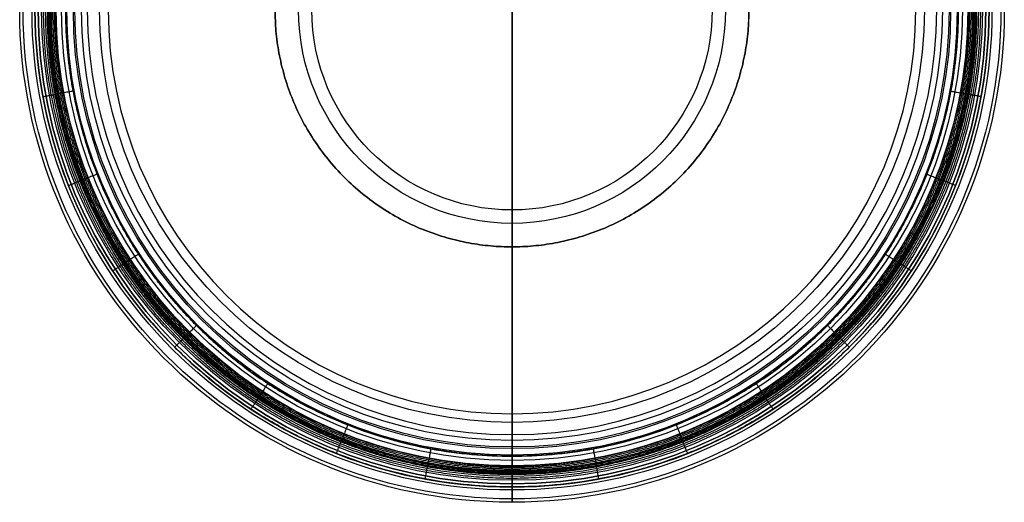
# Model space of a CAD drawing. Header units: millimetres. Extents: x 188 to 508, y -160 to 160.
# Tile 1 of 2: x 188 to 508, y -160 to -3. Entities that reach past the tile are written whole.
import ezdxf

# ---------------------------------------------------------------- set-up
doc = ezdxf.new("R2010")
doc.units = ezdxf.units.MM
doc.layers.add('Default', color=7, linetype='Continuous')

msp = doc.modelspace()

# ---------------------------------------------------------------- linework, layer by layer
at = {"layer": 'Default'}
for centre, radius in [((348, 0, 30.85), 159.97), ((348, 0, 33.78), 158.85), ((348, 0, 35), 155.97), ((348, 0, 267.77), 155), ((348, 0, 268.64), 155), ((348, 0, 4), 154), ((348, 0, 1.17), 152.83), ((348, 0, 264.32), 151.55), ((348, 0), 150), ((348, 0, 264.32), 148.09), ((348, 0, 262.59), 146.36), ((348, 0, 279), 144.64), ((348, 0, 135.8), 142.53), ((348, 0, 279), 142), ((348, 0, 9), 139.9), ((348, 0, 147.69), 134.01), ((348, 0, 9), 69.35), ((348, 0, 20.38), 65.01)]:
    msp.add_circle(centre, radius, dxfattribs=at)
at = {"layer": 'Default', "extrusion": (0, 0, -1)}
for centre, radius in [((-348, 0, -13.99), 155), ((-348, 0, -11.35), 154), ((-348, 0, -275), 138), ((-348, 0, -20.38), 131.21)]:
    msp.add_circle(centre, radius, dxfattribs=at)
at = {"layer": 'Default'}
for points, weights, degree, knots in [([(271, 0), (271, 77), (348, 77), (425, 77), (425, 0), (425, -77), (348, -77), (271, -77), (271, 0)], [1, 0.707106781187, 1, 0.707106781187, 1, 0.707106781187, 1, 0.707106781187, 1], 2, [0, 0, 0, 251.157272, 251.157272, 502.314544, 502.314544, 753.471817, 753.471817, 1004.629089, 1004.629089, 1004.629089]), ([(502.97, 0, 35), (502.97, -154.97, 35), (348, -154.97, 35), (193.03, -154.97, 35), (193.03, 0, 35)], [1, 0.707106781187, 1, 0.707106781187, 1], 2, [0, 0, 0, 243.428107, 243.428107, 486.856214, 486.856214, 486.856214]), ([(500.2, 0, 33.88), (500.2, -9.28, 33.88), (498.44, -28.41, 33.88), (490.29, -56.77, 33.88), (476.16, -84.05, 33.88), (456.39, -108.39, 33.88), (432.05, -128.16, 33.88), (404.77, -142.29, 33.88), (376.41, -150.44, 33.88), (348, -153.05, 33.88), (319.59, -150.44, 33.88), (291.23, -142.29, 33.88), (263.95, -128.16, 33.88), (239.61, -108.39, 33.88), (219.84, -84.05, 33.88), (205.71, -56.77, 33.88), (197.56, -28.41, 33.88), (195.8, -9.28, 33.88), (195.8, 0, 33.88)], [0.860188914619, 0.860188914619, 0.860188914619, 0.860188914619, 0.860188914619, 0.860188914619, 0.860188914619, 0.860188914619, 0.860188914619, 0.860188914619, 0.860188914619, 0.860188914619, 0.860188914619, 0.860188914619, 0.860188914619, 0.860188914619, 0.860188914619, 0.86018891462, 0.860188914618], 3, [0, 0, 0, 0, 28.357008, 58.417779, 89.732474, 121.714053, 153.695633, 185.010328, 215.071098, 243.428107, 271.785115, 301.845886, 333.160581, 365.14216, 397.12374, 428.438435, 458.499205, 486.856214, 486.856214, 486.856214, 486.856214]), ([(498.97, 0, 31.15), (498.97, -9.12, 31.15), (497.29, -27.91, 31.15), (489.22, -56.13, 31.15), (475.19, -83.29, 31.15), (455.52, -107.52, 31.15), (431.29, -127.19, 31.15), (404.13, -141.22, 31.15), (375.91, -149.29, 31.15), (357.12, -150.97, 31.15), (348, -150.97, 31.15), (338.88, -150.97, 31.15), (320.09, -149.29, 31.15), (291.87, -141.22, 31.15), (264.71, -127.19, 31.15), (240.48, -107.52, 31.15), (220.81, -83.29, 31.15), (206.78, -56.13, 31.15), (198.71, -27.91, 31.15), (197.03, -9.12, 31.15), (197.03, 0, 31.15)], [1, 0.975592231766, 0.932878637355, 0.887114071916, 0.859655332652, 0.850502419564, 0.859655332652, 0.887114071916, 0.932878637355, 0.975592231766, 1, 0.975592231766, 0.932878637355, 0.887114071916, 0.859655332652, 0.850502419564, 0.859655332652, 0.887114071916, 0.932878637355, 0.975592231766, 1], 3, [0, 0, 0, 0, 30.428513, 60.857027, 91.28554, 121.714053, 152.142567, 182.57108, 212.999594, 243.428107, 243.428107, 243.428107, 273.85662, 304.285134, 334.713647, 365.14216, 395.570674, 425.999187, 456.4277, 486.856214, 486.856214, 486.856214, 486.856214]), ([(498.85, 0, 29.07), (498.85, -9.11, 29.07), (497.17, -27.89, 29.07), (489.11, -56.09, 29.07), (475.09, -83.22, 29.07), (455.43, -107.43, 29.07), (431.22, -127.09, 29.07), (404.09, -141.11, 29.07), (375.89, -149.17, 29.07), (357.11, -150.85, 29.07), (348, -150.85, 29.07), (338.89, -150.85, 29.07), (320.11, -149.17, 29.07), (291.91, -141.11, 29.07), (264.78, -127.09, 29.07), (240.57, -107.43, 29.07), (220.91, -83.22, 29.07), (206.89, -56.09, 29.07), (198.83, -27.89, 29.07), (197.15, -9.11, 29.07), (197.15, 0, 29.07)], [1, 0.975592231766, 0.932878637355, 0.887114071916, 0.859655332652, 0.850502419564, 0.859655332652, 0.887114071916, 0.932878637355, 0.975592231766, 1, 0.975592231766, 0.932878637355, 0.887114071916, 0.859655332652, 0.850502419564, 0.859655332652, 0.887114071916, 0.932878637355, 0.975592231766, 1], 3, [0, 0, 0, 0, 40.074779, 80.149558, 120.224337, 160.299116, 200.373895, 240.448674, 280.523453, 320.598232, 320.598232, 320.598232, 360.673011, 400.74779, 440.822569, 480.897348, 520.972127, 561.046906, 601.121685, 641.196464, 641.196464, 641.196464, 641.196464]), ([(498.57, 0, 26.56), (498.57, -9.09, 26.56), (496.89, -27.84, 26.56), (488.84, -55.98, 26.56), (474.85, -83.06, 26.56), (455.23, -107.23, 26.56), (431.06, -126.85, 26.56), (403.98, -140.84, 26.56), (375.84, -148.89, 26.56), (357.09, -150.57, 26.56), (348, -150.57, 26.56), (338.91, -150.57, 26.56), (320.16, -148.89, 26.56), (292.02, -140.84, 26.56), (264.94, -126.85, 26.56), (240.77, -107.23, 26.56), (221.15, -83.06, 26.56), (207.16, -55.98, 26.56), (199.11, -27.84, 26.56), (197.43, -9.09, 26.56), (197.43, 0, 26.56)], [1, 0.975592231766, 0.932878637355, 0.887114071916, 0.859655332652, 0.850502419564, 0.859655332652, 0.887114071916, 0.932878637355, 0.975592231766, 1, 0.975592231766, 0.932878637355, 0.887114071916, 0.859655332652, 0.850502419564, 0.859655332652, 0.887114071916, 0.932878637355, 0.975592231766, 1], 3, [0, 0, 0, 0, 40.074779, 80.149558, 120.224337, 160.299116, 200.373895, 240.448674, 280.523453, 320.598232, 320.598232, 320.598232, 360.673011, 400.74779, 440.822569, 480.897348, 520.972127, 561.046906, 601.121685, 641.196464, 641.196464, 641.196464, 641.196464]), ([(498.17, 0, 24.45), (498.17, -9.07, 24.45), (496.49, -27.76, 24.45), (488.47, -55.83, 24.45), (474.51, -82.84, 24.45), (454.95, -106.95, 24.45), (430.84, -126.51, 24.45), (403.83, -140.47, 24.45), (375.76, -148.49, 24.45), (357.07, -150.17, 24.45), (348, -150.17, 24.45), (338.93, -150.17, 24.45), (320.24, -148.49, 24.45), (292.17, -140.47, 24.45), (265.16, -126.51, 24.45), (241.05, -106.95, 24.45), (221.49, -82.84, 24.45), (207.53, -55.83, 24.45), (199.51, -27.76, 24.45), (197.83, -9.07, 24.45), (197.83, 0, 24.45)], [1, 0.975592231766, 0.932878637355, 0.887114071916, 0.859655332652, 0.850502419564, 0.859655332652, 0.887114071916, 0.932878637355, 0.975592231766, 1, 0.975592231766, 0.932878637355, 0.887114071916, 0.859655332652, 0.850502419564, 0.859655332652, 0.887114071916, 0.932878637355, 0.975592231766, 1], 3, [0, 0, 0, 0, 40.074779, 80.149558, 120.224337, 160.299116, 200.373895, 240.448674, 280.523453, 320.598232, 320.598232, 320.598232, 360.673011, 400.74779, 440.822569, 480.897348, 520.972127, 561.046906, 601.121685, 641.196464, 641.196464, 641.196464, 641.196464]), ([(497.69, 0, 22.74), (497.69, -9.04, 22.74), (496.02, -27.67, 22.74), (488.02, -55.65, 22.74), (474.11, -82.58, 22.74), (454.61, -106.61, 22.74), (430.58, -126.11, 22.74), (403.65, -140.02, 22.74), (375.67, -148.02, 22.74), (357.04, -149.69, 22.74), (348, -149.69, 22.74), (338.96, -149.69, 22.74), (320.33, -148.02, 22.74), (292.35, -140.02, 22.74), (265.42, -126.11, 22.74), (241.39, -106.61, 22.74), (221.89, -82.58, 22.74), (207.98, -55.65, 22.74), (199.98, -27.67, 22.74), (198.31, -9.04, 22.74), (198.31, 0, 22.74)], [1, 0.975592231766, 0.932878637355, 0.887114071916, 0.859655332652, 0.850502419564, 0.859655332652, 0.887114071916, 0.932878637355, 0.975592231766, 1, 0.975592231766, 0.932878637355, 0.887114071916, 0.859655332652, 0.850502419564, 0.859655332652, 0.887114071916, 0.932878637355, 0.975592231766, 1], 3, [0, 0, 0, 0, 40.074779, 80.149558, 120.224337, 160.299116, 200.373895, 240.448674, 280.523453, 320.598232, 320.598232, 320.598232, 360.673011, 400.74779, 440.822569, 480.897348, 520.972127, 561.046906, 601.121685, 641.196464, 641.196464, 641.196464, 641.196464]), ([(497.18, 0, 21.44), (497.18, -9.01, 21.44), (495.51, -27.58, 21.44), (487.54, -55.46, 21.44), (473.68, -82.29, 21.44), (454.24, -106.24, 21.44), (430.29, -125.68, 21.44), (403.46, -139.54, 21.44), (375.58, -147.51, 21.44), (357.01, -149.18, 21.44), (348, -149.18, 21.44), (338.99, -149.18, 21.44), (320.42, -147.51, 21.44), (292.54, -139.54, 21.44), (265.71, -125.68, 21.44), (241.76, -106.24, 21.44), (222.32, -82.29, 21.44), (208.46, -55.46, 21.44), (200.49, -27.58, 21.44), (198.82, -9.01, 21.44), (198.82, 0, 21.44)], [1, 0.975592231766, 0.932878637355, 0.887114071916, 0.859655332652, 0.850502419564, 0.859655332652, 0.887114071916, 0.932878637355, 0.975592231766, 1, 0.975592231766, 0.932878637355, 0.887114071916, 0.859655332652, 0.850502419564, 0.859655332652, 0.887114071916, 0.932878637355, 0.975592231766, 1], 3, [0, 0, 0, 0, 40.074779, 80.149558, 120.224337, 160.299116, 200.373895, 240.448674, 280.523453, 320.598232, 320.598232, 320.598232, 360.673011, 400.74779, 440.822569, 480.897348, 520.972127, 561.046906, 601.121685, 641.196464, 641.196464, 641.196464, 641.196464]), ([(496.68, 0, 20.52), (496.68, -8.98, 20.52), (495.02, -27.49, 20.52), (487.08, -55.28, 20.52), (473.26, -82.02, 20.52), (453.89, -105.89, 20.52), (430.02, -125.26, 20.52), (403.28, -139.08, 20.52), (375.49, -147.02, 20.52), (356.98, -148.68, 20.52), (348, -148.68, 20.52), (339.02, -148.68, 20.52), (320.51, -147.02, 20.52), (292.72, -139.08, 20.52), (265.98, -125.26, 20.52), (242.11, -105.89, 20.52), (222.74, -82.02, 20.52), (208.92, -55.28, 20.52), (200.98, -27.49, 20.52), (199.32, -8.98, 20.52), (199.32, 0, 20.52)], [1, 0.975592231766, 0.932878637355, 0.887114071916, 0.859655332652, 0.850502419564, 0.859655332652, 0.887114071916, 0.932878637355, 0.975592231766, 1, 0.975592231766, 0.932878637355, 0.887114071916, 0.859655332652, 0.850502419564, 0.859655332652, 0.887114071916, 0.932878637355, 0.975592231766, 1], 3, [0, 0, 0, 0, 40.074779, 80.149558, 120.224337, 160.299116, 200.373895, 240.448674, 280.523453, 320.598232, 320.598232, 320.598232, 360.673011, 400.74779, 440.822569, 480.897348, 520.972127, 561.046906, 601.121685, 641.196464, 641.196464, 641.196464, 641.196464]), ([(496.25, 0, 19.94), (496.25, -8.95, 19.94), (494.59, -27.41, 19.94), (486.67, -55.12, 19.94), (472.89, -81.78, 19.94), (453.58, -105.58, 19.94), (429.78, -124.89, 19.94), (403.12, -138.67, 19.94), (375.41, -146.59, 19.94), (356.95, -148.25, 19.94), (348, -148.25, 19.94), (339.05, -148.25, 19.94), (320.59, -146.59, 19.94), (292.88, -138.67, 19.94), (266.22, -124.89, 19.94), (242.42, -105.58, 19.94), (223.11, -81.78, 19.94), (209.33, -55.12, 19.94), (201.41, -27.41, 19.94), (199.75, -8.95, 19.94), (199.75, 0, 19.94)], [1, 0.975592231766, 0.932878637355, 0.887114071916, 0.859655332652, 0.850502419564, 0.859655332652, 0.887114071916, 0.932878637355, 0.975592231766, 1, 0.975592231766, 0.932878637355, 0.887114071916, 0.859655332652, 0.850502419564, 0.859655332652, 0.887114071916, 0.932878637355, 0.975592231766, 1], 3, [0, 0, 0, 0, 40.074779, 80.149558, 120.224337, 160.299116, 200.373895, 240.448674, 280.523453, 320.598232, 320.598232, 320.598232, 360.673011, 400.74779, 440.822569, 480.897348, 520.972127, 561.046906, 601.121685, 641.196464, 641.196464, 641.196464, 641.196464]), ([(203, 0, 9), (203, -145, 9), (348, -145, 9), (493, -145, 9), (493, 0, 9)], [1, 0.707106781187, 1, 0.707106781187, 1], 2, [-616, -616, -616, -308, -308, 0, 0, 0]), ([(493, 0, 11.35), (493, -8.76, 11.35), (491.38, -26.81, 11.35), (483.64, -53.91, 11.35), (470.16, -79.99, 11.35), (451.27, -103.27, 11.35), (427.99, -122.16, 11.35), (401.91, -135.64, 11.35), (374.81, -143.38, 11.35), (356.76, -145, 11.35), (348, -145, 11.35), (339.24, -145, 11.35), (321.19, -143.38, 11.35), (294.09, -135.64, 11.35), (268.01, -122.16, 11.35), (244.73, -103.27, 11.35), (225.84, -79.99, 11.35), (212.36, -53.91, 11.35), (204.62, -26.81, 11.35), (203, -8.76, 11.35), (203, 0, 11.35)], [1, 0.975592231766, 0.932878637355, 0.887114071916, 0.859655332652, 0.850502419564, 0.859655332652, 0.887114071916, 0.932878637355, 0.975592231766, 1, 0.975592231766, 0.932878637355, 0.887114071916, 0.859655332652, 0.850502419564, 0.859655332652, 0.887114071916, 0.932878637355, 0.975592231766, 1], 3, [0, 0, 0, 0, 40.074779, 80.149558, 120.224337, 160.299116, 200.373895, 240.448674, 280.523453, 320.598232, 320.598232, 320.598232, 360.673011, 400.74779, 440.822569, 480.897348, 520.972127, 561.046906, 601.121685, 641.196464, 641.196464, 641.196464, 641.196464]), ([(425, 0, 9), (425, -77, 9), (348, -77, 9), (271, -77, 9), (271, 0, 9)], [1, 0.707106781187, 1, 0.707106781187, 1], 2, [0, 0, 0, 308, 308, 616, 616, 616]), ([(205.42, -26.38, 9), (205.42, -26.38, 9.78), (205.42, -26.38, 10.57), (205.42, -26.38, 11.35), (205.42, -26.38, 14.55), (204.31, -26.59, 17.54), (202.23, -26.98, 19.94), (202.1, -27, 20.09), (201.81, -27.05, 20.47), (201.32, -27.14, 21.37), (200.8, -27.24, 22.67), (200.32, -27.33, 24.38), (199.93, -27.4, 26.5), (199.67, -27.45, 28.79), (199.57, -27.47, 30.43), (199.55, -27.47, 31.15)], [0.935929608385, 0.935929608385, 0.935929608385, 0.935929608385, 0.895671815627, 0.895671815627, 0.935929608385, 0.935929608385, 0.935929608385, 0.935929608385, 0.935929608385, 0.935929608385, 0.935929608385, 0.935929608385, 0.935929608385, 0.935929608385], 3, [9, 9, 9, 9, 11.348688, 11.348688, 11.348688, 14.238152, 14.238152, 14.238152, 17.42167, 20.605189, 23.788707, 26.972226, 30.155744, 33.339263, 35.669967, 35.669967, 35.669967, 35.669967]), ([(490.58, -26.38, 9), (490.58, -26.38, 9.78), (490.58, -26.38, 10.57), (490.58, -26.38, 11.35), (490.58, -26.38, 14.55), (491.69, -26.59, 17.54), (493.77, -26.98, 19.94), (493.9, -27, 20.09), (494.19, -27.05, 20.47), (494.68, -27.14, 21.37), (495.2, -27.24, 22.67), (495.68, -27.33, 24.38), (496.07, -27.4, 26.5), (496.33, -27.45, 28.79), (496.43, -27.47, 30.43), (496.45, -27.47, 31.15)], [0.935929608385, 0.935929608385, 0.935929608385, 0.935929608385, 0.895671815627, 0.895671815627, 0.935929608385, 0.935929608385, 0.935929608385, 0.935929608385, 0.935929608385, 0.935929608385, 0.935929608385, 0.935929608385, 0.935929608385, 0.935929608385], 3, [9, 9, 9, 9, 11.348688, 11.348688, 11.348688, 14.238152, 14.238152, 14.238152, 17.42167, 20.605189, 23.788707, 26.972226, 30.155744, 33.339263, 35.669967, 35.669967, 35.669967, 35.669967]), ([(213.18, -53.37, 9), (213.18, -53.37, 9.78), (213.18, -53.37, 10.57), (213.18, -53.37, 11.35), (213.18, -53.37, 14.55), (212.13, -53.79, 17.54), (210.16, -54.57, 19.94), (210.04, -54.62, 20.09), (209.77, -54.72, 20.47), (209.3, -54.91, 21.37), (208.81, -55.1, 22.67), (208.36, -55.28, 24.38), (207.99, -55.43, 26.5), (207.74, -55.53, 28.79), (207.65, -55.56, 30.43), (207.63, -55.57, 31.15)], [0.890165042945, 0.890165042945, 0.890165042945, 0.890165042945, 0.851875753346, 0.851875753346, 0.890165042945, 0.890165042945, 0.890165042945, 0.890165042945, 0.890165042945, 0.890165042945, 0.890165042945, 0.890165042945, 0.890165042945, 0.890165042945], 3, [9, 9, 9, 9, 11.348688, 11.348688, 11.348688, 14.238152, 14.238152, 14.238152, 17.42167, 20.605189, 23.788707, 26.972226, 30.155744, 33.339263, 35.669967, 35.669967, 35.669967, 35.669967]), ([(482.82, -53.37, 9), (482.82, -53.37, 9.78), (482.82, -53.37, 10.57), (482.82, -53.37, 11.35), (482.82, -53.37, 14.55), (483.87, -53.79, 17.54), (485.84, -54.57, 19.94), (485.96, -54.62, 20.09), (486.23, -54.72, 20.47), (486.7, -54.91, 21.37), (487.19, -55.1, 22.67), (487.64, -55.28, 24.38), (488.01, -55.43, 26.5), (488.26, -55.53, 28.79), (488.35, -55.56, 30.43), (488.37, -55.57, 31.15)], [0.890165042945, 0.890165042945, 0.890165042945, 0.890165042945, 0.851875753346, 0.851875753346, 0.890165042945, 0.890165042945, 0.890165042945, 0.890165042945, 0.890165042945, 0.890165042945, 0.890165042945, 0.890165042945, 0.890165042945, 0.890165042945], 3, [9, 9, 9, 9, 11.348688, 11.348688, 11.348688, 14.238152, 14.238152, 14.238152, 17.42167, 20.605189, 23.788707, 26.972226, 30.155744, 33.339263, 35.669967, 35.669967, 35.669967, 35.669967]), ([(226.64, -79.35, 9), (226.64, -79.35, 9.78), (226.64, -79.35, 10.57), (226.64, -79.35, 11.35), (226.64, -79.35, 14.55), (225.69, -79.96, 17.54), (223.92, -81.12, 19.94), (223.81, -81.19, 20.09), (223.57, -81.35, 20.47), (223.14, -81.63, 21.37), (222.7, -81.92, 22.67), (222.3, -82.18, 24.38), (221.96, -82.4, 26.5), (221.74, -82.55, 28.79), (221.66, -82.6, 30.43), (221.64, -82.61, 31.15)], [0.862706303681, 0.862706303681, 0.862706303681, 0.862706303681, 0.825598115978, 0.825598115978, 0.862706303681, 0.862706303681, 0.862706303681, 0.862706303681, 0.862706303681, 0.862706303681, 0.862706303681, 0.862706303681, 0.862706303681, 0.862706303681], 3, [9, 9, 9, 9, 11.348688, 11.348688, 11.348688, 14.238152, 14.238152, 14.238152, 17.42167, 20.605189, 23.788707, 26.972226, 30.155744, 33.339263, 35.669967, 35.669967, 35.669967, 35.669967]), ([(469.36, -79.35, 9), (469.36, -79.35, 9.78), (469.36, -79.35, 10.57), (469.36, -79.35, 11.35), (469.36, -79.35, 14.55), (470.31, -79.96, 17.54), (472.08, -81.12, 19.94), (472.19, -81.19, 20.09), (472.43, -81.35, 20.47), (472.86, -81.63, 21.37), (473.3, -81.92, 22.67), (473.7, -82.18, 24.38), (474.04, -82.4, 26.5), (474.26, -82.55, 28.79), (474.34, -82.6, 30.43), (474.36, -82.61, 31.15)], [0.862706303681, 0.862706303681, 0.862706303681, 0.862706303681, 0.825598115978, 0.825598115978, 0.862706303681, 0.862706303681, 0.862706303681, 0.862706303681, 0.862706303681, 0.862706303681, 0.862706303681, 0.862706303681, 0.862706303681, 0.862706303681], 3, [9, 9, 9, 9, 11.348688, 11.348688, 11.348688, 14.238152, 14.238152, 14.238152, 17.42167, 20.605189, 23.788707, 26.972226, 30.155744, 33.339263, 35.669967, 35.669967, 35.669967, 35.669967]), ([(245.47, -102.53, 9), (245.47, -102.53, 9.78), (245.47, -102.53, 10.57), (245.47, -102.53, 11.35), (245.47, -102.53, 14.55), (244.67, -103.33, 17.54), (243.17, -104.83, 19.94), (243.08, -104.92, 20.09), (242.88, -105.12, 20.47), (242.52, -105.48, 21.37), (242.15, -105.85, 22.67), (241.8, -106.2, 24.38), (241.52, -106.48, 26.5), (241.33, -106.67, 28.79), (241.26, -106.74, 30.43), (241.25, -106.75, 31.15)], [0.853553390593, 0.853553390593, 0.853553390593, 0.853553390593, 0.816838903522, 0.816838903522, 0.853553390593, 0.853553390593, 0.853553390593, 0.853553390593, 0.853553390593, 0.853553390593, 0.853553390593, 0.853553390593, 0.853553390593, 0.853553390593], 3, [9, 9, 9, 9, 11.348688, 11.348688, 11.348688, 14.238152, 14.238152, 14.238152, 17.42167, 20.605189, 23.788707, 26.972226, 30.155744, 33.339263, 35.669967, 35.669967, 35.669967, 35.669967]), ([(450.53, -102.53, 9), (450.53, -102.53, 9.78), (450.53, -102.53, 10.57), (450.53, -102.53, 11.35), (450.53, -102.53, 14.55), (451.33, -103.33, 17.54), (452.83, -104.83, 19.94), (452.92, -104.92, 20.09), (453.12, -105.12, 20.47), (453.48, -105.48, 21.37), (453.85, -105.85, 22.67), (454.2, -106.2, 24.38), (454.48, -106.48, 26.5), (454.67, -106.67, 28.79), (454.74, -106.74, 30.43), (454.75, -106.75, 31.15)], [0.853553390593, 0.853553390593, 0.853553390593, 0.853553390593, 0.816838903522, 0.816838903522, 0.853553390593, 0.853553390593, 0.853553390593, 0.853553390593, 0.853553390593, 0.853553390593, 0.853553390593, 0.853553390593, 0.853553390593, 0.853553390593], 3, [9, 9, 9, 9, 11.348688, 11.348688, 11.348688, 14.238152, 14.238152, 14.238152, 17.42167, 20.605189, 23.788707, 26.972226, 30.155744, 33.339263, 35.669967, 35.669967, 35.669967, 35.669967]), ([(268.65, -121.36, 9), (268.65, -121.36, 9.78), (268.65, -121.36, 10.57), (268.65, -121.36, 11.35), (268.65, -121.36, 14.55), (268.04, -122.31, 17.54), (266.88, -124.08, 19.94), (266.81, -124.19, 20.09), (266.65, -124.43, 20.47), (266.37, -124.86, 21.37), (266.08, -125.3, 22.67), (265.82, -125.7, 24.38), (265.6, -126.04, 26.5), (265.45, -126.26, 28.79), (265.4, -126.34, 30.43), (265.39, -126.36, 31.15)], [0.862706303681, 0.862706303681, 0.862706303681, 0.862706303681, 0.825598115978, 0.825598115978, 0.862706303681, 0.862706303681, 0.862706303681, 0.862706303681, 0.862706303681, 0.862706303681, 0.862706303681, 0.862706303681, 0.862706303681, 0.862706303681], 3, [9, 9, 9, 9, 11.348688, 11.348688, 11.348688, 14.238152, 14.238152, 14.238152, 17.42167, 20.605189, 23.788707, 26.972226, 30.155744, 33.339263, 35.669967, 35.669967, 35.669967, 35.669967]), ([(427.35, -121.36, 9), (427.35, -121.36, 9.78), (427.35, -121.36, 10.57), (427.35, -121.36, 11.35), (427.35, -121.36, 14.55), (427.96, -122.31, 17.54), (429.12, -124.08, 19.94), (429.19, -124.19, 20.09), (429.35, -124.43, 20.47), (429.63, -124.86, 21.37), (429.92, -125.3, 22.67), (430.18, -125.7, 24.38), (430.4, -126.04, 26.5), (430.55, -126.26, 28.79), (430.6, -126.34, 30.43), (430.61, -126.36, 31.15)], [0.862706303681, 0.862706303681, 0.862706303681, 0.862706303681, 0.825598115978, 0.825598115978, 0.862706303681, 0.862706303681, 0.862706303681, 0.862706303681, 0.862706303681, 0.862706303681, 0.862706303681, 0.862706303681, 0.862706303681, 0.862706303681], 3, [9, 9, 9, 9, 11.348688, 11.348688, 11.348688, 14.238152, 14.238152, 14.238152, 17.42167, 20.605189, 23.788707, 26.972226, 30.155744, 33.339263, 35.669967, 35.669967, 35.669967, 35.669967]), ([(294.63, -134.82, 9), (294.63, -134.82, 9.78), (294.63, -134.82, 10.57), (294.63, -134.82, 11.35), (294.63, -134.82, 14.55), (294.21, -135.87, 17.54), (293.43, -137.84, 19.94), (293.38, -137.96, 20.09), (293.28, -138.23, 20.47), (293.09, -138.7, 21.37), (292.9, -139.19, 22.67), (292.72, -139.64, 24.38), (292.57, -140.01, 26.5), (292.47, -140.26, 28.79), (292.44, -140.35, 30.43), (292.43, -140.37, 31.15)], [0.890165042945, 0.890165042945, 0.890165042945, 0.890165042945, 0.851875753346, 0.851875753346, 0.890165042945, 0.890165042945, 0.890165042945, 0.890165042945, 0.890165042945, 0.890165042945, 0.890165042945, 0.890165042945, 0.890165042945, 0.890165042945], 3, [9, 9, 9, 9, 11.348688, 11.348688, 11.348688, 14.238152, 14.238152, 14.238152, 17.42167, 20.605189, 23.788707, 26.972226, 30.155744, 33.339263, 35.669967, 35.669967, 35.669967, 35.669967]), ([(401.37, -134.82, 9), (401.37, -134.82, 9.78), (401.37, -134.82, 10.57), (401.37, -134.82, 11.35), (401.37, -134.82, 14.55), (401.79, -135.87, 17.54), (402.57, -137.84, 19.94), (402.62, -137.96, 20.09), (402.72, -138.23, 20.47), (402.91, -138.7, 21.37), (403.1, -139.19, 22.67), (403.28, -139.64, 24.38), (403.43, -140.01, 26.5), (403.53, -140.26, 28.79), (403.56, -140.35, 30.43), (403.57, -140.37, 31.15)], [0.890165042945, 0.890165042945, 0.890165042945, 0.890165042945, 0.851875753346, 0.851875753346, 0.890165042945, 0.890165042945, 0.890165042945, 0.890165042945, 0.890165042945, 0.890165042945, 0.890165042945, 0.890165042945, 0.890165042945, 0.890165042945], 3, [9, 9, 9, 9, 11.348688, 11.348688, 11.348688, 14.238152, 14.238152, 14.238152, 17.42167, 20.605189, 23.788707, 26.972226, 30.155744, 33.339263, 35.669967, 35.669967, 35.669967, 35.669967]), ([(348, -146.36, 262.59), (348, -146.36, 264.32), (348, -148.09, 264.32), (348, -149.82, 264.32), (348, -151.55, 264.32), (348, -155, 264.32), (348, -155, 267.77), (348, -155, 268.2), (348, -155, 268.64), (348, -155, 279), (348, -144.64, 279), (348, -143.32, 279), (348, -142, 279), (348, -138, 279), (348, -138, 275)], [1, 0.707106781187, 1, 1, 1, 0.707106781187, 1, 1, 1, 0.707106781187, 1, 1, 1, 0.707106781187, 1], 2, [428.454151, 428.454151, 428.454151, 431.595744, 431.595744, 435.595744, 435.595744, 441.878929, 441.878929, 442.878929, 442.878929, 461.728485, 461.728485, 463.451257, 463.451257, 469.734443, 469.734443, 469.734443]), ([(321.62, -142.58, 9), (321.62, -142.58, 9.78), (321.62, -142.58, 10.57), (321.62, -142.58, 11.35), (321.62, -142.58, 14.55), (321.41, -143.69, 17.54), (321.02, -145.77, 19.94), (321, -145.9, 20.09), (320.95, -146.19, 20.47), (320.86, -146.68, 21.37), (320.76, -147.2, 22.67), (320.67, -147.68, 24.38), (320.6, -148.07, 26.5), (320.55, -148.33, 28.79), (320.53, -148.43, 30.43), (320.53, -148.45, 31.15)], [0.935929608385, 0.935929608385, 0.935929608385, 0.935929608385, 0.895671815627, 0.895671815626, 0.935929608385, 0.935929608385, 0.935929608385, 0.935929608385, 0.935929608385, 0.935929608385, 0.935929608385, 0.935929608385, 0.935929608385, 0.935929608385], 3, [9, 9, 9, 9, 11.348688, 11.348688, 11.348688, 14.238152, 14.238152, 14.238152, 17.42167, 20.605189, 23.788707, 26.972226, 30.155744, 33.339263, 35.669967, 35.669967, 35.669967, 35.669967]), ([(374.38, -142.58, 9), (374.38, -142.58, 9.78), (374.38, -142.58, 10.57), (374.38, -142.58, 11.35), (374.38, -142.58, 14.55), (374.59, -143.69, 17.54), (374.98, -145.77, 19.94), (375, -145.9, 20.09), (375.05, -146.19, 20.47), (375.14, -146.68, 21.37), (375.24, -147.2, 22.67), (375.33, -147.68, 24.38), (375.4, -148.07, 26.5), (375.45, -148.33, 28.79), (375.47, -148.43, 30.43), (375.47, -148.45, 31.15)], [0.935929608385, 0.935929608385, 0.935929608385, 0.935929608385, 0.895671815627, 0.895671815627, 0.935929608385, 0.935929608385, 0.935929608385, 0.935929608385, 0.935929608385, 0.935929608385, 0.935929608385, 0.935929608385, 0.935929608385, 0.935929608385], 3, [9, 9, 9, 9, 11.348688, 11.348688, 11.348688, 14.238152, 14.238152, 14.238152, 17.42167, 20.605189, 23.788707, 26.972226, 30.155744, 33.339263, 35.669967, 35.669967, 35.669967, 35.669967]), ([(348, -145, 9), (348, -145, 9.78), (348, -145, 10.57), (348, -145, 11.35), (348, -145, 14.55), (348, -146.13, 17.54), (348, -148.25, 19.94), (348, -148.38, 20.09), (348, -148.67, 20.47), (348, -149.17, 21.37), (348, -149.7, 22.67), (348, -150.18, 24.38), (348, -150.59, 26.5), (348, -150.85, 28.79), (348, -150.95, 30.43), (348, -150.97, 31.15)], [1, 1, 1, 1, 0.956986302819, 0.956986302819, 1, 1, 1, 1, 1, 1, 1, 1, 1, 1], 3, [9, 9, 9, 9, 11.348688, 11.348688, 11.348688, 14.238152, 14.238152, 14.238152, 17.42167, 20.605189, 23.788707, 26.972226, 30.155744, 33.339263, 35.669967, 35.669967, 35.669967, 35.669967]), ([(348, -154, 4), (348, -154, 7.67), (348, -154, 11.35), (348, -154, 12.86), (348, -155, 13.99), (348, -159.53, 19.14), (348, -159.97, 30.85)], [1, 1, 1, 0.935479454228, 1, 1, 1], 2, [4, 4, 4, 11.348688, 11.348688, 14.238152, 14.238152, 35.707139, 35.707139, 35.707139])]:
    msp.add_rational_spline(points, weights, degree=degree, knots=knots, dxfattribs=at)
for points, degree in [([(348, 0, 9), (348, -145, 9)], 1), ([(348, 0), (348, -150)], 1), ([(348, -131.21, 20.38), (348, -64.41, 20.38), (348, 0, 20.38)], 2), ([(348, 0, 9), (348, -68.75, 9), (348, -139.9, 9)], 2), ([(348, -138, 275), (348, -133.41, 147.69), (348, -131.21, 20.38)], 2), ([(348, -139.9, 9), (348, -141.93, 135.8), (348, -146.36, 262.59)], 2), ([(348, -155.97, 35), (348, -154.97, 35)], 1)]:
    msp.add_open_spline(points, degree=degree, dxfattribs=at)
for points, weights in [([(195.62, -28.2, 35), (199.4, -27.5, 35), (199.55, -27.47, 31.15)], [1, 0.720377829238, 1]), ([(500.38, -28.2, 35), (496.6, -27.5, 35), (496.45, -27.47, 31.15)], [1, 0.720377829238, 1]), ([(203.91, -57.04, 35), (207.49, -55.63, 35), (207.63, -55.57, 31.15)], [1, 0.720377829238, 1]), ([(492.09, -57.04, 35), (488.51, -55.63, 35), (488.37, -55.57, 31.15)], [1, 0.720377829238, 1]), ([(218.29, -84.8, 35), (221.51, -82.69, 35), (221.63, -82.61, 31.15)], [1, 0.720377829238, 1]), ([(477.71, -84.8, 35), (474.49, -82.69, 35), (474.37, -82.61, 31.15)], [1, 0.720377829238, 1]), ([(238.42, -109.58, 35), (241.14, -106.86, 35), (241.24, -106.76, 31.15)], [1, 0.720377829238, 1]), ([(457.58, -109.58, 35), (454.86, -106.86, 35), (454.76, -106.76, 31.15)], [1, 0.720377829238, 1]), ([(263.2, -129.71, 35), (265.31, -126.49, 35), (265.39, -126.37, 31.15)], [1, 0.720377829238, 1]), ([(432.8, -129.71, 35), (430.69, -126.49, 35), (430.61, -126.37, 31.15)], [1, 0.720377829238, 1]), ([(290.96, -144.09, 35), (292.37, -140.51, 35), (292.43, -140.37, 31.15)], [1, 0.720377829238, 1]), ([(405.04, -144.09, 35), (403.63, -140.51, 35), (403.57, -140.37, 31.15)], [1, 0.720377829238, 1]), ([(319.8, -152.38, 35), (320.5, -148.6, 35), (320.53, -148.45, 31.15)], [1, 0.720377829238, 1]), ([(348, -150), (348, -154), (348, -154, 4)], [1, 0.707106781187, 1]), ([(376.2, -152.38, 35), (375.5, -148.6, 35), (375.47, -148.45, 31.15)], [1, 0.720377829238, 1]), ([(348, -154.97, 35), (348, -151.12, 35), (348, -150.97, 31.15)], [1, 0.720377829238, 1]), ([(348, -159.97, 30.85), (348, -160.12, 35), (348, -155.97, 35)], [1, 0.693804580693, 1])]:
    msp.add_rational_spline(points, weights, degree=2, dxfattribs=at)

doc.saveas('drawing.dxf')
